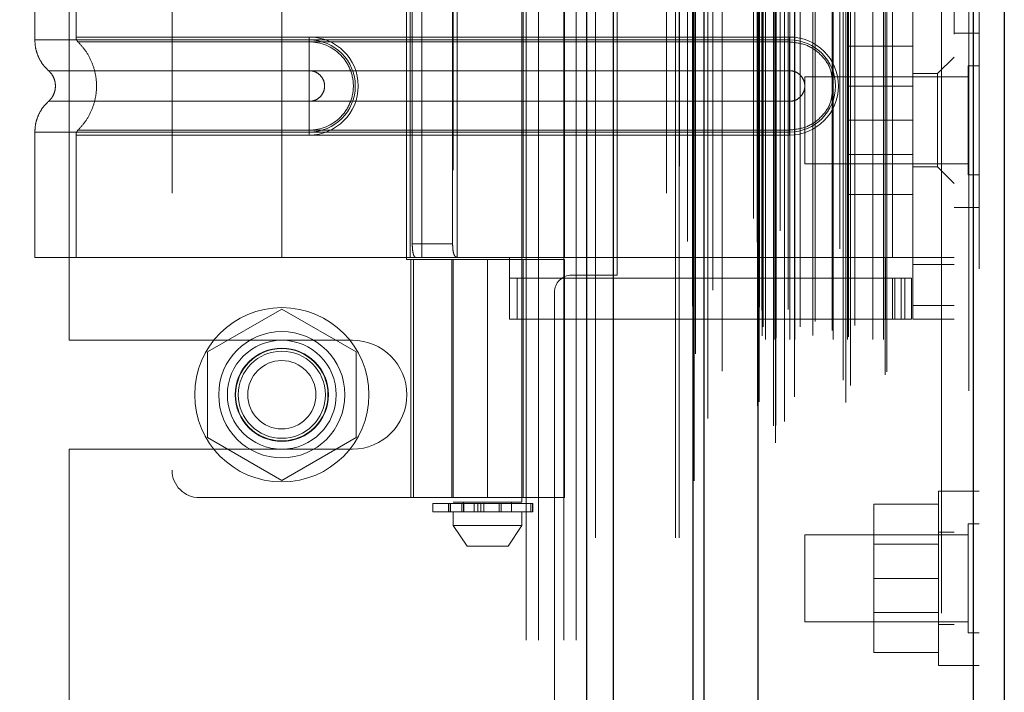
# Model space of a CAD drawing. Header units: inches. Extents: x 0.2 to 10.8, y 0.2 to 8.2.
# Tile 57 of 171: x 1.9582 to 2.0995, y 4.4192 to 4.5157. Entities that reach past the tile are written whole.
import ezdxf

# ---------------------------------------------------------------- set-up
doc = ezdxf.new("R2010")
doc.units = ezdxf.units.IN
doc.header["$MEASUREMENT"] = 0
doc.linetypes.add('HIDDEN', pattern=[0.075, 0.05, -0.025])
doc.layers.add('DIMENSIONS', color=140, linetype='Continuous')
doc.layers.add('SLD-0', color=179, linetype='Continuous')
doc.styles.add('SLDTEXTSTYLE0', font='TXT', dxfattribs={"width": 0.7})
doc.dimstyles.new('SLDDIMSTYLE0', dxfattribs={"dimtxt": 0.084961, "dimasz": 0.13, "dimexe": 0, "dimexo": 0.0625, "dimgap": 0.02124, "dimtad": 0, "dimtih": 1, "dimtoh": 1, "dimlfac": 20, "dimrnd": 1e-09, "dimzin": 12, "dimdsep": 46, "dimtxsty": 'SLDTEXTSTYLE0', "dimsah": 1, "dimcen": 0.09, "dimadec": 0, "dimazin": 3, "dimtfac": 1, "dimtofl": 0, "dimtmove": 0, "dimatfit": 3, "dimfxl": 0, "dimfrac": 2, "dimtolj": 1, "dimtzin": 12, "dimarcsym": 0})
doc.dimstyles.new('SLDDIMSTYLE1', dxfattribs={"dimtxt": 0.084961, "dimasz": 0.13, "dimexe": 0, "dimexo": 0.0625, "dimgap": 0.02124, "dimtad": 0, "dimtih": 1, "dimtoh": 1, "dimlfac": 20, "dimrnd": 1e-09, "dimzin": 12, "dimdsep": 46, "dimtxsty": 'SLDTEXTSTYLE0', "dimsah": 1, "dimcen": 0.09, "dimadec": 0, "dimazin": 3, "dimtfac": 1, "dimtmove": 0, "dimatfit": 0, "dimfxl": 0, "dimfrac": 2, "dimtolj": 1, "dimtzin": 12, "dimarcsym": 0})

# ---------------------------------------------------------------- blocks, each defined once
blk = doc.blocks.new('_D_11')
at = {"layer": 'DIMENSIONS'}
for p, q in [((1.91533, 4.61747), (0.7377, 4.61747)), ((0.8627, 4.61747), (0.8627, 4.41167)), ((0.70113, 4.25762), (0.6726, 4.25762)), ((0.6726, 4.25762), (0.6726, 4.12259)), ((1.02428, 4.25762), (1.05281, 4.25762)), ((1.05281, 4.25762), (1.05281, 4.12259)), ((0.6726, 4.12259), (0.70113, 4.12259)), ((1.05281, 4.12259), (1.02428, 4.12259)), ((0.8627, 3.82667), (0.8627, 4.10357)), ((1.91533, 3.82667), (0.7377, 3.82667))]:
    blk.add_line(p, q, dxfattribs=at)
for points in [[(0.8627, 4.61747), (0.8427, 4.48747), (0.8827, 4.48747)], [(0.8627, 3.82667), (0.8827, 3.95667), (0.8427, 3.95667)]]:
    blk.add_solid(points, dxfattribs=at)
at = {"layer": 'DIMENSIONS', "char_height": 0.083333, "attachment_point": 1, "style": 'SLDTEXTSTYLE0'}
for s, insert in [('15.82', (0.70113, 4.38406)), ('401.7', (0.70113, 4.23001))]:
    blk.add_mtext(s, dxfattribs=dict(at, insert=insert))
blk = doc.blocks.new('_D_12')
at = {"layer": 'DIMENSIONS'}
for p, q in [((0.8627, 4.95307), (0.8627, 5.20307)), ((1.9481, 4.95307), (0.7377, 4.95307)), ((0.70113, 4.79047), (0.6726, 4.79047)), ((0.6726, 4.79047), (0.6726, 4.65544)), ((1.02428, 4.79047), (1.05281, 4.79047)), ((1.05281, 4.79047), (1.05281, 4.65544)), ((0.6726, 4.65544), (0.70113, 4.65544)), ((1.05281, 4.65544), (1.02428, 4.65544)), ((1.91533, 4.61747), (0.7377, 4.61747)), ((0.8627, 4.61747), (0.8627, 4.36747))]:
    blk.add_line(p, q, dxfattribs=at)
for points in [[(0.8627, 4.95307), (0.8827, 5.08307), (0.8427, 5.08307)], [(0.8627, 4.61747), (0.8427, 4.48747), (0.8827, 4.48747)]]:
    blk.add_solid(points, dxfattribs=at)
at = {"layer": 'DIMENSIONS', "char_height": 0.083333, "attachment_point": 1, "style": 'SLDTEXTSTYLE0'}
for s, insert in [('6.71', (0.73647, 4.91691)), ('170.5', (0.70113, 4.76286))]:
    blk.add_mtext(s, dxfattribs=dict(at, insert=insert))

msp = doc.modelspace()

# ---------------------------------------------------------------- linework, layer by layer
at = {"layer": 'SLD-0', "linetype": 'Continuous', "lineweight": 25}
for p, q in [((2.0395805, 3.0413208), (2.0395805, 5.4088184)), ((2.0433989, 3.0413208), (2.0433989, 5.4081103)), ((2.0548445, 3.0413208), (2.0548445, 5.4027261)), ((2.0564261, 3.0413208), (2.0564261, 5.4025708)), ((2.064108, 5.3871566), (2.064108, 3.0569917)), ((2.0950205, 5.3817059), (2.0950205, 3.0624424)), ((2.0994828, 5.3799388), (2.0994828, 3.0642095))]:
    msp.add_line(p, q, dxfattribs=at)
at = {"layer": 'SLD-0', "linetype": 'HIDDEN', "lineweight": 18}
for p, q in [((2.0395805, 5.4088184), (2.0395805, 3.0413208)), ((2.0395805, 5.4088184), (2.0395805, 3.0413208)), ((2.0395805, 3.0413208), (2.0395805, 5.4088184)), ((2.0408533, 3.0413208), (2.0408533, 5.4081103)), ((2.0408533, 3.0413208), (2.0408533, 5.4081103)), ((2.0433989, 3.0413208), (2.0433989, 5.4081103)), ((2.0522989, 3.0413208), (2.0522989, 5.4027261)), ((2.0522989, 3.0413208), (2.0522989, 5.4027261)), ((2.0528261, 3.0413208), (2.0528261, 5.4025708)), ((2.0548445, 3.0413208), (2.0548445, 5.4027261)), ((2.054997, 3.0495095), (2.054997, 5.3946388)), ((2.0666433, 3.0549913), (2.0666433, 5.389157)), ((2.0666433, 3.0549913), (2.0666433, 5.389157)), ((2.0634828, 5.3871566), (2.0634828, 3.0569917)), ((2.0663881, 3.0573938), (2.0663881, 5.3867545)), ((2.0666939, 3.0574477), (2.0666939, 5.3867006)), ((2.0569502, 3.0584837), (2.0569502, 5.3856666)), ((2.0673305, 5.3853683), (2.0673305, 3.0587849)), ((2.0679259, 3.0580325), (2.0679259, 5.3861158)), ((2.0540326, 5.3838352), (2.0540326, 3.0603078)), ((2.0640466, 5.3837401), (2.0640466, 3.0604082)), ((2.0640627, 3.0602823), (2.0640627, 5.383866)), ((2.0643336, 3.0608605), (2.0643336, 5.3832878)), ((2.0643336, 3.0608605), (2.0643336, 5.3832878)), ((2.0693646, 3.0615775), (2.0693646, 5.3825742)), ((2.0758717, 5.3828237), (2.0758717, 3.0613276)), ((2.0767306, 3.0607707), (2.0767306, 5.3833776)), ((2.0679445, 3.0625608), (2.0679445, 5.3815875)), ((2.0774389, 3.0631951), (2.0774389, 5.3809352)), ((2.0943954, 5.3817059), (2.0943954, 3.0624424)), ((2.0943954, 3.0624424), (2.0943954, 5.3817059)), ((2.0950205, 3.0624424), (2.0950205, 5.3817059)), ((2.0763801, 3.0639521), (2.0763801, 5.3801961)), ((2.0823902, 3.0647336), (2.0823902, 5.3794147)), ((2.0958828, 5.3799388), (2.0958828, 3.0642095)), ((2.0590121, 3.0652472), (2.0590121, 5.3788999)), ((2.0826499, 3.065172), (2.0826499, 5.3789763)), ((2.0547352, 5.3745759), (2.0547352, 3.0695738)), ((2.0647361, 3.0703024), (2.0647361, 5.3738459)), ((2.0647361, 3.0703024), (2.0647361, 5.3738459)), ((2.065242, 3.0698024), (2.065242, 5.3743459)), ((2.065242, 3.0698024), (2.065242, 5.3743459)), ((2.0664861, 5.3743459), (2.0664861, 3.0698024)), ((2.0664861, 3.0698024), (2.0664861, 5.3743459)), ((2.0667361, 3.0700524), (2.0667361, 5.3740959)), ((2.0684861, 5.3740959), (2.0684861, 3.0700524)), ((2.0687361, 3.0698024), (2.0687361, 5.3743459)), ((2.0687361, 5.3743459), (2.0687361, 3.0698024)), ((2.06944, 3.0698024), (2.06944, 5.3743459)), ((2.0720192, 3.0703523), (2.0720192, 5.3738049)), ((2.0749424, 3.0698024), (2.0749424, 5.3743459)), ((2.0770094, 3.0698024), (2.0770094, 5.3743459)), ((2.0771367, 3.0701996), (2.0771367, 5.3739492)), ((2.0806303, 3.0698024), (2.0806303, 5.3743459)), ((2.0821499, 3.0698024), (2.0821499, 5.3743459)), ((2.0821499, 3.0698024), (2.0821499, 5.3743459)), ((2.0648828, 3.0715991), (2.0648828, 5.3725491)), ((2.0780454, 3.0718219), (2.0780454, 5.3723264)), ((2.0702146, 5.3715982), (2.0702146, 3.0725334)), ((2.0723476, 3.0723795), (2.0723476, 5.3717688)), ((2.0723476, 3.0723795), (2.0723476, 5.3717688)), ((2.0747812, 5.3711087), (2.0747812, 3.0730404)), ((2.0643656, 3.0744141), (2.0643656, 5.3697342)), ((2.0643656, 3.0744141), (2.0643656, 5.3697342)), ((2.0646939, 3.0739503), (2.0646939, 5.370198)), ((2.0646939, 3.0739503), (2.0646939, 5.370198)), ((2.0551702, 5.3677474), (2.0551702, 3.0764209)), ((2.0551702, 5.3677264), (2.0551702, 3.0764011)), ((2.0576504, 3.0768684), (2.0576504, 5.3672799)), ((2.0510261, 3.0907708), (2.0510261, 5.3533208)), ((2.0510261, 3.0907708), (2.0510261, 5.3533208)), ((2.0510261, 3.0907708), (2.0510261, 5.3533208)), ((2.0510261, 3.0907708), (2.0510261, 5.3533208)), ((2.0904828, 3.1135991), (2.0904828, 5.3305491)), ((2.0904828, 3.1135991), (2.0904828, 5.3305491)), ((2.0904828, 5.3305491), (2.0904828, 3.1135991)), ((2.0904828, 5.3305491), (2.0904828, 3.1135991)), ((2.0922828, 3.1135991), (2.0922828, 5.3305491)), ((2.0308761, 3.8266708), (2.0308761, 4.6174708)), ((2.0308761, 3.8266708), (2.0308761, 4.6174708)), ((2.0326761, 3.8266708), (2.0326761, 4.6174708)), ((2.0362761, 3.8266708), (2.0362761, 4.6174708)), ((2.0380761, 3.8266708), (2.0380761, 4.6174708)), ((2.0380761, 3.8266708), (2.0380761, 4.6174708)), ((2.0204324, 4.5940834), (2.0204324, 4.4464456)), ((2.0302749, 4.4464456), (2.0302749, 4.5940834)), ((1.9800781, 4.5908078), (1.9800781, 4.451044)), ((1.9653261, 4.4696833), (1.9653261, 4.5721583)), ((2.0439261, 4.4790458), (2.0439261, 4.5627958)), ((2.0137214, 4.5605912), (2.0137214, 4.4812605)), ((2.0142181, 4.560296), (2.0142181, 4.4815558)), ((2.0142181, 4.560296), (2.0142181, 4.4815558)), ((2.0159053, 4.560296), (2.0159053, 4.4815558)), ((2.020967, 4.560296), (2.020967, 4.4815558)), ((2.0304718, 4.4815558), (2.0304718, 4.560296)), ((2.0363773, 4.4815558), (2.0363773, 4.560296)), ((2.0834245, 4.560296), (2.0834245, 4.4815558)), ((2.0834245, 4.560296), (2.0834245, 4.4815558)), ((2.0863773, 4.560296), (2.0863773, 4.4815558)), ((2.0145448, 4.5583275), (2.0145448, 4.4835243)), ((2.0203353, 4.5583275), (2.0203353, 4.4835243)), ((1.9603931, 4.5290874), (1.9603931, 4.5127644)), ((1.9958261, 4.5290874), (1.9958261, 4.5127644)), ((1.9958261, 4.5290874), (1.9958261, 4.5127644)), ((1.9662986, 4.528661), (1.9662986, 4.5131908)), ((1.9958261, 4.528661), (1.9958261, 4.5131908)), ((1.9958261, 4.528661), (1.9958261, 4.5131908)), ((2.0958828, 4.5137491), (2.0922828, 4.5137491)), ((1.9958261, 4.5131908), (1.9997631, 4.5131908)), ((2.0686608, 4.5131908), (1.9958261, 4.5131908)), ((1.9958261, 4.5127644), (1.9997631, 4.5127644)), ((2.0686608, 4.5127644), (1.9958261, 4.5127644)), ((1.9958261, 4.5124885), (1.9997631, 4.5124885)), ((2.0686608, 4.5124885), (1.9958261, 4.5124885)), ((1.9997631, 4.5131908), (1.9997631, 4.5124885)), ((1.9997631, 4.5127644), (1.9997631, 4.5083594)), ((2.0686608, 4.5131908), (2.0686608, 4.5124885)), ((2.0686608, 4.5127644), (2.0686608, 4.5083594)), ((2.0863773, 4.5118908), (2.0771273, 4.5118908)), ((2.0771273, 4.5118908), (2.0771273, 4.5012408)), ((2.0922828, 4.510296), (2.0899206, 4.5079338)), ((1.9958261, 4.5083594), (1.9997631, 4.5083594)), ((2.0686608, 4.5083594), (1.9958261, 4.5083594)), ((2.0899206, 4.5079338), (2.0863773, 4.5079338)), ((2.0899206, 4.4945479), (2.0899206, 4.5079338)), ((2.0943203, 4.5090644), (2.0943203, 4.5012519)), ((2.0958828, 4.5090644), (2.0943203, 4.5090644)), ((2.0708828, 4.5075019), (2.0708828, 4.5012519)), ((2.0943203, 4.5075019), (2.0708828, 4.5075019)), ((2.0863773, 4.5061383), (2.0771273, 4.5061383)), ((1.9997631, 4.5039648), (1.9958261, 4.5039648)), ((1.9958261, 4.5039648), (2.0686608, 4.5039648)), ((1.9997631, 4.4995598), (1.9997631, 4.5039648)), ((2.0686608, 4.4995598), (2.0686608, 4.5039648)), ((2.0708828, 4.5012519), (2.0708828, 4.4950019)), ((2.0863773, 4.5012408), (2.0771273, 4.5012408)), ((2.0771273, 4.5012408), (2.0771273, 4.4905908)), ((2.0943203, 4.5012519), (2.0943203, 4.4934394)), ((1.9603931, 4.4995598), (1.9603931, 4.4815558)), ((1.9997631, 4.4998357), (1.9958261, 4.4998357)), ((1.9958261, 4.4998357), (2.0686608, 4.4998357)), ((1.9958261, 4.4995598), (1.9958261, 4.4815558)), ((1.9997631, 4.4995598), (1.9958261, 4.4995598)), ((1.9958261, 4.4995598), (1.9958261, 4.4815558)), ((1.9958261, 4.4995598), (2.0686608, 4.4995598)), ((1.9997631, 4.4991334), (1.9997631, 4.4998357)), ((2.0686608, 4.4991334), (2.0686608, 4.4998357)), ((1.9662986, 4.4991334), (1.9662986, 4.4815558)), ((1.9958261, 4.4991334), (1.9958261, 4.4815558)), ((1.9958261, 4.4991334), (1.9958261, 4.4815558)), ((1.9997631, 4.4991334), (1.9958261, 4.4991334)), ((1.9958261, 4.4991334), (2.0686608, 4.4991334)), ((2.0708828, 4.4950019), (2.0943203, 4.4950019)), ((2.0771273, 4.4963433), (2.0863773, 4.4963433)), ((2.0863773, 4.4945479), (2.0899206, 4.4945479)), ((2.0899206, 4.4945479), (2.0922828, 4.4921857)), ((2.0943203, 4.4934394), (2.0958828, 4.4934394)), ((2.0863773, 4.4905908), (2.0771273, 4.4905908)), ((2.0922828, 4.4887491), (2.0958828, 4.4887491)), ((2.0203353, 4.4835243), (2.0145448, 4.4835243)), ((1.9958261, 4.4815558), (1.9603931, 4.4815558)), ((2.0142181, 4.4815558), (1.9958261, 4.4815558)), ((2.0137214, 4.4812605), (2.0253537, 4.4812605)), ((2.0159053, 4.4815558), (2.0142181, 4.4815558)), ((2.0143301, 4.4812605), (2.0143301, 4.447107)), ((2.0147057, 4.447107), (2.0147057, 4.4812605)), ((2.0363773, 4.4815558), (2.0159053, 4.4815558)), ((2.0202356, 4.4812605), (2.0202356, 4.447107)), ((2.02041, 4.4812605), (2.02041, 4.447107)), ((2.0253537, 4.4812605), (2.0253537, 4.447107)), ((2.0253537, 4.4812605), (2.0363773, 4.4812605)), ((2.0253537, 4.447107), (2.0253537, 4.4812605)), ((2.0285033, 4.4726975), (2.0285033, 4.4815558)), ((2.0304718, 4.447107), (2.0304718, 4.4812605)), ((2.0824403, 4.4815558), (2.0363773, 4.4815558)), ((2.0824403, 4.4815558), (2.0363773, 4.4815558)), ((2.0363773, 4.447107), (2.0363773, 4.4812605)), ((2.0834245, 4.4815558), (2.0824403, 4.4815558)), ((2.0824403, 4.4726975), (2.0824403, 4.4815558)), ((2.0922828, 4.4815558), (2.0834245, 4.4815558)), ((2.0863773, 4.4805716), (2.0863773, 4.4815558)), ((2.0922828, 4.4805716), (2.0863773, 4.4805716)), ((2.0863773, 4.4805716), (2.0863773, 4.474666)), ((2.0824403, 4.478603), (2.0285033, 4.478603)), ((2.0295791, 4.4726975), (2.0295791, 4.478603)), ((2.0374261, 4.4790458), (2.0439261, 4.4790458)), ((2.0824403, 4.478603), (2.0834245, 4.478603)), ((2.0834245, 4.478603), (2.0834245, 4.4726975)), ((2.0834245, 4.478603), (2.0851962, 4.478603)), ((2.0837913, 4.4726975), (2.0837913, 4.478603)), ((2.084684, 4.4726975), (2.084684, 4.478603)), ((2.0851962, 4.4726975), (2.0851962, 4.478603)), ((2.0851962, 4.478603), (2.0861805, 4.478603)), ((2.0851962, 4.4726975), (2.0851962, 4.478603)), ((2.0861805, 4.4726975), (2.0861805, 4.478603)), ((2.0349261, 4.4765458), (2.0349261, 3.9675958)), ((1.9958261, 4.4741683), (1.9851761, 4.4680195)), ((2.0064761, 4.4680195), (1.9958261, 4.4741683)), ((2.0922828, 4.474666), (2.0863773, 4.474666)), ((2.0863773, 4.4726975), (2.0863773, 4.474666)), ((2.0922828, 4.474666), (2.0863773, 4.474666)), ((2.0824403, 4.4726975), (2.0285033, 4.4726975)), ((2.0834245, 4.4726975), (2.0824403, 4.4726975)), ((2.0851962, 4.4726975), (2.0834245, 4.4726975)), ((2.0861805, 4.4726975), (2.0851962, 4.4726975)), ((2.0922828, 4.4726975), (2.0863773, 4.4726975)), ((1.9653261, 4.4696833), (2.0059511, 4.4696833)), ((1.9851761, 4.4680195), (1.9851761, 4.455722)), ((2.0064761, 4.455722), (2.0064761, 4.4680195)), ((1.9851761, 4.455722), (1.9958261, 4.4495732)), ((1.9958261, 4.4495732), (2.0064761, 4.455722)), ((1.9653261, 3.9900833), (1.9653261, 4.4540583)), ((1.9653261, 4.4540583), (2.0059511, 4.4540583)), ((1.9840151, 4.447107), (2.0253537, 4.447107)), ((2.0363773, 4.447107), (2.0253537, 4.447107)), ((2.0900328, 4.4480325), (2.0900328, 4.4230325)), ((2.0922828, 4.4480325), (2.0900328, 4.4480325)), ((2.0958828, 4.4480336), (2.0922828, 4.4480336)), ((2.0174797, 4.4462487), (2.0317831, 4.4462487)), ((2.0174797, 4.4462487), (2.0174797, 4.4450676)), ((2.0197515, 4.4462487), (2.0197515, 4.4450676)), ((2.0197731, 4.4462487), (2.0197731, 4.4450676)), ((2.0197731, 4.4450676), (2.0197731, 4.4462487)), ((2.0200433, 4.4450676), (2.0200433, 4.4462487)), ((2.0200433, 4.4462487), (2.0200433, 4.4450676)), ((2.0253537, 4.4464456), (2.0204324, 4.4464456)), ((2.0216655, 4.4462487), (2.0216655, 4.4450676)), ((2.0216655, 4.4450676), (2.0216655, 4.4462487)), ((2.0219088, 4.4464456), (2.0219088, 4.4450676)), ((2.0219088, 4.4462487), (2.0219088, 4.4450676)), ((2.0219523, 4.4450676), (2.0219523, 4.4462487)), ((2.0219523, 4.4462487), (2.0219523, 4.4450676)), ((2.0219573, 4.4450676), (2.0219573, 4.4462487)), ((2.0234217, 4.4450676), (2.0234217, 4.4462487)), ((2.0234217, 4.4462487), (2.0234217, 4.4450676)), ((2.0239308, 4.4462487), (2.0239308, 4.4450676)), ((2.0239308, 4.4450676), (2.0239308, 4.4462487)), ((2.0243654, 4.4450676), (2.0243654, 4.4462487)), ((2.0243654, 4.4462487), (2.0243654, 4.4450676)), ((2.0248081, 4.4462487), (2.0248081, 4.4450676)), ((2.0248081, 4.4450676), (2.0248081, 4.4462487)), ((2.0302749, 4.4464456), (2.0253537, 4.4464456)), ((2.0270029, 4.4450676), (2.0270029, 4.4462487)), ((2.0270029, 4.4462487), (2.0270029, 4.4450676)), ((2.0272767, 4.4462487), (2.0272767, 4.4450676)), ((2.0272767, 4.4450676), (2.0272767, 4.4462487)), ((2.0287986, 4.4450676), (2.0287986, 4.4464456)), ((2.0315469, 4.4450676), (2.0315469, 4.4462487)), ((2.0315469, 4.4462487), (2.0315469, 4.4450676)), ((2.0317831, 4.4450676), (2.0317831, 4.4462487)), ((2.0317831, 4.4462487), (2.0317831, 4.4450676)), ((2.0317831, 4.4462487), (2.0318553, 4.4462487)), ((2.0318553, 4.4450676), (2.0318553, 4.4462487)), ((2.0900328, 4.4461825), (2.0807828, 4.4461825)), ((2.0807828, 4.4461825), (2.0807828, 4.4355325)), ((2.0317831, 4.4450676), (2.0174797, 4.4450676)), ((2.0204324, 4.4450676), (2.0204324, 4.4430991)), ((2.0302749, 4.4430991), (2.0302749, 4.4450676)), ((2.0318553, 4.4450676), (2.0317831, 4.4450676)), ((2.0204324, 4.4430991), (2.0253537, 4.4430991)), ((2.0204324, 4.4430991), (2.0224009, 4.4401464)), ((2.0253537, 4.4430991), (2.0302749, 4.4430991)), ((2.0283064, 4.4401464), (2.0302749, 4.4430991)), ((2.0943203, 4.443345), (2.0943203, 4.42772)), ((2.0958828, 4.443345), (2.0943203, 4.443345)), ((2.0708828, 4.4417825), (2.0708828, 4.4292825)), ((2.0943203, 4.4417825), (2.0708828, 4.4417825)), ((2.0922828, 4.4421575), (2.0900328, 4.4421575)), ((2.0224009, 4.4401464), (2.0253537, 4.4401464)), ((2.0253537, 4.4401464), (2.0283064, 4.4401464)), ((2.0900328, 4.44043), (2.0807828, 4.44043)), ((2.0900328, 4.4355325), (2.0807828, 4.4355325)), ((2.0807828, 4.4355325), (2.0807828, 4.4248825)), ((2.0807828, 4.430635), (2.0900328, 4.430635)), ((2.0708828, 4.4292825), (2.0943203, 4.4292825)), ((2.0900328, 4.4289075), (2.0922828, 4.4289075)), ((2.0943203, 4.42772), (2.0958828, 4.42772)), ((2.0900328, 4.4248825), (2.0807828, 4.4248825)), ((2.0900328, 4.4230325), (2.0922828, 4.4230325)), ((2.0922828, 4.4230336), (2.0958828, 4.4230336))]:
    msp.add_line(p, q, dxfattribs=at)
at = {"layer": 'SLD-0', "linetype": 'HIDDEN', "lineweight": 18, "flags": 128}
for points in [[(2.0528927, 5.3946731), (2.0528925, 4.2313371), (2.0528927, 3.049465)], [(2.0528927, 5.3946728), (2.0528925, 4.209895), (2.0528927, 3.0494733)], [(2.0540326, 5.3838485), (2.0540325, 4.2694836), (2.0540326, 3.060301)], [(2.0547352, 5.3745749), (2.0547348, 4.1977055), (2.0547352, 3.0695744)], [(2.0590048, 3.0705912), (2.0590049, 4.2127867), (2.0590048, 5.3735511)]]:
    msp.add_lwpolyline(points, dxfattribs=at)
at = {"layer": 'SLD-0', "linetype": 'HIDDEN', "lineweight": 18}
for radius in [0.0125, 0.0090551, 0.0078125, 0.0066929, 0.006625, 0.00625, 0.0048975]:
    msp.add_circle((1.9958261, 4.4618708), radius, dxfattribs=at)
for centre, radius, start, end in [((1.9997631, 4.5061621), 0.0070287, 270, 90), ((1.9997631, 4.5061621), 0.0066023, 270, 90), ((2.0686608, 4.5061621), 0.0070287, 270, 90), ((2.0686608, 4.5061621), 0.0066023, 270, 90), ((2.0374261, 4.4765458), 0.0025, 90, 180), ((2.0059511, 4.4618708), 0.0078125, 270, 90), ((1.9840151, 4.451044), 0.003937, 180, 270)]:
    msp.add_arc(centre, radius, start, end, dxfattribs=at)
for points, knots in [([(1.960393, 4.5127644), (1.9604182, 4.512352), (1.9604692, 4.5115181), (1.9608784, 4.5103211), (1.9615041, 4.5092221), (1.9620948, 4.508632), (1.9623868, 4.5083402)], [0, 0, 0, 0, 0.24733805, 0.50013361, 0.7528697, 1, 1, 1, 1]), ([(1.9958261, 4.5127644), (1.993507, 4.5127644), (1.991188, 4.5127644), (1.9866389, 4.5127644), (1.984409, 4.5127644), (1.9801239, 4.5127644), (1.9780688, 4.5127644), (1.9742123, 4.5127644), (1.972411, 4.5127644), (1.9691313, 4.5127644), (1.967653, 4.5127644), (1.9650762, 4.5127644), (1.9639777, 4.5127644), (1.9622028, 4.5127644), (1.9615263, 4.5127644), (1.9606215, 4.5127644), (1.9603931, 4.5127644), (1.9603931, 4.5127644), (1.9606215, 4.5127644), (1.9615263, 4.5127644), (1.9622028, 4.5127644), (1.9639777, 4.5127644), (1.9650762, 4.5127644), (1.967653, 4.5127644), (1.9691313, 4.5127644), (1.972411, 4.5127644), (1.9742123, 4.5127644), (1.9780688, 4.5127644), (1.9801239, 4.5127644), (1.984409, 4.5127644), (1.9866389, 4.5127644), (1.991188, 4.5127644), (1.993507, 4.5127644), (1.9958261, 4.5127644)], [0, 0, 0, 0, 0.0625, 0.0625, 0.125, 0.125, 0.1875, 0.1875, 0.25, 0.25, 0.3125, 0.3125, 0.375, 0.375, 0.4375, 0.4375, 0.5, 0.5, 0.5625, 0.5625, 0.625, 0.625, 0.6875, 0.6875, 0.75, 0.75, 0.8125, 0.8125, 0.875, 0.875, 0.9375, 0.9375, 1, 1, 1, 1]), ([(1.9958261, 4.5131908), (1.9914742, 4.5131908), (1.9838894, 4.5131908), (1.9743284, 4.5131908), (1.9679656, 4.5131908), (1.9655219, 4.5131908), (1.9677458, 4.5131908), (1.9739329, 4.5131908), (1.9835196, 4.5131908), (1.9912881, 4.5131908), (1.9958261, 4.5131908)], [4.71239469, 4.71239469, 4.71239469, 4.71239469, 5.154448, 5.48366074, 5.87871603, 6.27377131, 6.6688266, 7.06388188, 7.39309462, 7.85399245, 7.85399245, 7.85399245, 7.85399245]), ([(1.9662986, 4.5131953), (1.9663018, 4.51313), (1.9663083, 4.5129979), (1.9663706, 4.512808), (1.9664624, 4.5126305), (1.9665521, 4.5125334), (1.9665965, 4.5124853)], [0, 0, 0, 0, 0.24752414, 0.50000006, 0.75247595, 1, 1, 1, 1]), ([(1.9665327, 4.5125474), (1.9669352, 4.5121092), (1.9677406, 4.5112323), (1.9685827, 4.5096444), (1.9691236, 4.5079417), (1.9693112, 4.5061621), (1.9691236, 4.5043825), (1.9685827, 4.5026798), (1.9677406, 4.5010919), (1.9669352, 4.5002151), (1.9665327, 4.4997768)], [0, 0, 0, 0, 0.12505483, 0.25020853, 0.37526383, 0.5, 0.62473617, 0.74979147, 0.87494517, 1, 1, 1, 1]), ([(1.9958261, 4.5124885), (1.9946081, 4.5124885), (1.9933132, 4.5124885), (1.9905781, 4.5124885), (1.9891376, 4.5124885), (1.9861442, 4.5124885), (1.9845909, 4.5124885), (1.9814416, 4.5124885), (1.9798455, 4.5124885), (1.9767273, 4.5124885), (1.9752057, 4.5124885), (1.9723971, 4.5124885), (1.9711114, 4.5124885), (1.9689535, 4.5124885), (1.9680832, 4.5124885), (1.9669023, 4.5124885), (1.9665933, 4.5124885), (1.9665933, 4.5124885), (1.9669023, 4.5124885), (1.9680832, 4.5124885), (1.9689535, 4.5124885), (1.9711114, 4.5124885), (1.9723971, 4.5124885), (1.9752057, 4.5124885), (1.9767273, 4.5124885), (1.9798455, 4.5124885), (1.9814416, 4.5124885), (1.9845908, 4.5124885), (1.9861442, 4.5124885), (1.9891376, 4.5124885), (1.9905781, 4.5124885), (1.9933132, 4.5124885), (1.9946081, 4.5124885), (1.9958261, 4.5124885)], [0, 0, 0, 0, 0.0625, 0.0625, 0.125, 0.125, 0.1875, 0.1875, 0.25, 0.25, 0.3125, 0.3125, 0.375, 0.375, 0.4375, 0.4375, 0.5, 0.5, 0.5625, 0.5625, 0.625, 0.625, 0.6875, 0.6875, 0.75, 0.75, 0.8125, 0.8125, 0.875, 0.875, 0.9375, 0.9375, 1, 1, 1, 1]), ([(1.9958261, 4.5127644), (1.9958261, 4.5119357), (1.9958261, 4.5111075), (1.9958261, 4.509595), (1.9958261, 4.5089114), (1.9958261, 4.5083594)], [0, 0, 0, 0, 0.5, 0.5, 1, 1, 1, 1]), ([(1.9958261, 4.5127644), (1.9958261, 4.5119607), (1.9958261, 4.5102755), (1.9958261, 4.5088924), (1.9958261, 4.5083589)], [0.052118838, 0.052118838, 0.052118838, 0.052118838, 0.500001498, 0.948006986, 0.948006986, 0.948006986, 0.948006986]), ([(1.9997631, 4.5124885), (2.001426, 4.5125051), (2.0038846, 4.5114554), (2.00576, 4.5086459), (2.0062543, 4.5061621), (2.00576, 4.5036783), (2.0038846, 4.5008688), (2.001426, 4.4998191), (1.9997631, 4.4998357)], [6.28318531, 6.28318531, 6.28318531, 6.28318531, 7.06858347, 7.46128255, 7.85398163, 8.24668072, 8.6393798, 9.42477796, 9.42477796, 9.42477796, 9.42477796]), ([(2.0747812, 4.5071976), (2.0747171, 4.5076688), (2.0745411, 4.5089633), (2.0732233, 4.510735), (2.0711516, 4.5122045), (2.0694911, 4.5123938), (2.0686608, 4.5124885)], [0, 0, 0, 0, 0.16020075, 0.44013383, 0.72006692, 1, 1, 1, 1]), ([(1.9623435, 4.5083787), (1.9624915, 4.5082311), (1.9627879, 4.5079358), (1.963099, 4.5073849), (1.9632993, 4.5067888), (1.9633691, 4.5061621), (1.9632993, 4.5055355), (1.963099, 4.5049393), (1.9627879, 4.5043884), (1.9624915, 4.5040931), (1.9623435, 4.5039456)], [0, 0, 0, 0, 0.12483242, 0.24993914, 0.37510573, 0.5, 0.62489427, 0.75006086, 0.87516758, 1, 1, 1, 1]), ([(1.9958261, 4.5083589), (1.9908639, 4.5083589), (1.9822164, 4.5083589), (1.9713428, 4.5083589), (1.9641502, 4.5083589), (1.9614733, 4.5083589), (1.9641502, 4.5083589), (1.9713428, 4.5083589), (1.9822164, 4.5083589), (1.9908639, 4.5083589), (1.9958261, 4.5083589)], [4.71241411, 4.71241411, 4.71241411, 4.71241411, 5.15721613, 5.48839216, 5.88580339, 6.28321463, 6.68062587, 7.0780371, 7.40921314, 7.85401516, 7.85401516, 7.85401516, 7.85401516]), ([(1.9997631, 4.5083594), (2.0000508, 4.5083594), (2.0003383, 4.5083022), (2.0008698, 4.5080821), (2.0011135, 4.5079192), (2.0015203, 4.5075125), (2.0016831, 4.5072687), (2.0019033, 4.5067373), (2.0019605, 4.5064497), (2.0019605, 4.5058745), (2.0019033, 4.505587), (2.0016831, 4.5050555), (2.0015203, 4.5048117), (2.0011135, 4.504405), (2.0008698, 4.5042421), (2.0003383, 4.504022), (2.0000508, 4.5039648), (1.9997631, 4.5039648)], [0, 0, 0, 0, 0.125, 0.125, 0.25, 0.25, 0.375, 0.375, 0.5, 0.5, 0.625, 0.625, 0.75, 0.75, 0.875, 0.875, 1, 1, 1, 1]), ([(2.0686608, 4.5039648), (2.0689484, 4.5039648), (2.0692359, 4.504022), (2.0697674, 4.5042421), (2.0700111, 4.504405), (2.0704179, 4.5048117), (2.0705808, 4.5050555), (2.0708009, 4.505587), (2.0708581, 4.5058745), (2.0708581, 4.5064497), (2.0708009, 4.5067373), (2.0705808, 4.5072687), (2.0704179, 4.5075125), (2.0700111, 4.5079192), (2.0697674, 4.5080821), (2.0692359, 4.5083022), (2.0689484, 4.5083594), (2.0686608, 4.5083594)], [0, 0, 0, 0, 0.125, 0.125, 0.25, 0.25, 0.375, 0.375, 0.5, 0.5, 0.625, 0.625, 0.75, 0.75, 0.875, 0.875, 1, 1, 1, 1]), ([(2.0686608, 4.4998357), (2.0694911, 4.4999304), (2.0711516, 4.5001197), (2.0732233, 4.5015892), (2.0745411, 4.5033609), (2.0747171, 4.5046554), (2.0747812, 4.5051266)], [0, 0, 0, 0, 0.27993308, 0.55986617, 0.83979925, 1, 1, 1, 1]), ([(1.9623868, 4.503984), (1.9620948, 4.5036922), (1.9615041, 4.5031021), (1.9608784, 4.5020031), (1.9604692, 4.5008061), (1.9604182, 4.4999722), (1.960393, 4.4995598)], [0, 0, 0, 0, 0.24713031, 0.49986639, 0.75266195, 1, 1, 1, 1]), ([(1.9958261, 4.5039653), (1.9908639, 4.5039653), (1.9822164, 4.5039653), (1.9713428, 4.5039653), (1.9641502, 4.5039653), (1.9614733, 4.5039653), (1.9641502, 4.5039653), (1.9713428, 4.5039653), (1.9822164, 4.5039653), (1.9908639, 4.5039653), (1.9958261, 4.5039653)], [4.71236405, 4.71236405, 4.71236405, 4.71236405, 5.15716608, 5.48834211, 5.88575335, 6.2831646, 6.68057584, 7.07798708, 7.40916311, 7.85396514, 7.85396514, 7.85396514, 7.85396514]), ([(1.9958261, 4.4995598), (1.9958261, 4.5003636), (1.9958261, 4.5020487), (1.9958261, 4.5034318), (1.9958261, 4.5039653)], [0.052118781, 0.052118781, 0.052118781, 0.052118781, 0.500001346, 0.948006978, 0.948006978, 0.948006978, 0.948006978]), ([(1.9958261, 4.4995598), (1.9958261, 4.5003885), (1.9958261, 4.5012167), (1.9958261, 4.5027293), (1.9958261, 4.5034129), (1.9958261, 4.5039648)], [0, 0, 0, 0, 0.5, 0.5, 1, 1, 1, 1]), ([(1.9958261, 4.4995598), (1.993507, 4.4995598), (1.991188, 4.4995598), (1.9866389, 4.4995598), (1.984409, 4.4995598), (1.9801239, 4.4995598), (1.9780688, 4.4995598), (1.9742123, 4.4995598), (1.972411, 4.4995598), (1.9691313, 4.4995598), (1.967653, 4.4995598), (1.9650762, 4.4995598), (1.9639777, 4.4995598), (1.9622028, 4.4995598), (1.9615263, 4.4995598), (1.9606215, 4.4995598), (1.9603931, 4.4995598), (1.9603931, 4.4995598), (1.9606215, 4.4995598), (1.9615263, 4.4995598), (1.9622028, 4.4995598), (1.9639777, 4.4995598), (1.9650762, 4.4995598), (1.967653, 4.4995598), (1.9691313, 4.4995598), (1.972411, 4.4995598), (1.9742123, 4.4995598), (1.9780688, 4.4995598), (1.9801239, 4.4995598), (1.984409, 4.4995598), (1.9866389, 4.4995598), (1.991188, 4.4995598), (1.993507, 4.4995598), (1.9958261, 4.4995598)], [0, 0, 0, 0, 0.0625, 0.0625, 0.125, 0.125, 0.1875, 0.1875, 0.25, 0.25, 0.3125, 0.3125, 0.375, 0.375, 0.4375, 0.4375, 0.5, 0.5, 0.5625, 0.5625, 0.625, 0.625, 0.6875, 0.6875, 0.75, 0.75, 0.8125, 0.8125, 0.875, 0.875, 0.9375, 0.9375, 1, 1, 1, 1]), ([(1.9665965, 4.4998389), (1.9665521, 4.4997908), (1.9664624, 4.4996937), (1.9663706, 4.4995162), (1.9663083, 4.4993263), (1.9663018, 4.4991942), (1.9662986, 4.4991289)], [0, 0, 0, 0, 0.24752406, 0.49999996, 0.75247587, 1, 1, 1, 1]), ([(1.9958261, 4.4998357), (1.9946081, 4.4998357), (1.9933132, 4.4998357), (1.9905781, 4.4998357), (1.9891376, 4.4998357), (1.9861442, 4.4998357), (1.9845908, 4.4998357), (1.9814416, 4.4998357), (1.9798455, 4.4998357), (1.9767273, 4.4998357), (1.9752057, 4.4998357), (1.9723971, 4.4998357), (1.9711114, 4.4998357), (1.9689535, 4.4998357), (1.9680832, 4.4998357), (1.9669023, 4.4998357), (1.9665933, 4.4998357), (1.9665933, 4.4998357), (1.9669023, 4.4998357), (1.9680832, 4.4998357), (1.9689535, 4.4998357), (1.9711114, 4.4998357), (1.9723971, 4.4998357), (1.9752057, 4.4998357), (1.9767273, 4.4998357), (1.9798455, 4.4998357), (1.9814416, 4.4998357), (1.9845909, 4.4998357), (1.9861442, 4.4998357), (1.9891376, 4.4998357), (1.9905781, 4.4998357), (1.9933132, 4.4998357), (1.9946081, 4.4998357), (1.9958261, 4.4998357)], [0, 0, 0, 0, 0.0625, 0.0625, 0.125, 0.125, 0.1875, 0.1875, 0.25, 0.25, 0.3125, 0.3125, 0.375, 0.375, 0.4375, 0.4375, 0.5, 0.5, 0.5625, 0.5625, 0.625, 0.625, 0.6875, 0.6875, 0.75, 0.75, 0.8125, 0.8125, 0.875, 0.875, 0.9375, 0.9375, 1, 1, 1, 1]), ([(1.9958261, 4.4991334), (1.9912881, 4.4991334), (1.9835196, 4.4991334), (1.9739329, 4.4991334), (1.9677458, 4.4991334), (1.9655219, 4.4991334), (1.9679656, 4.4991334), (1.9743284, 4.4991334), (1.9838894, 4.4991334), (1.9914742, 4.4991334), (1.9958261, 4.4991334)], [4.71239001, 4.71239001, 4.71239001, 4.71239001, 5.17328784, 5.50250058, 5.89755587, 6.29261115, 6.68766644, 7.08272172, 7.41193446, 7.85398778, 7.85398778, 7.85398778, 7.85398778]), ([(2.0151052, 4.4815558), (2.0150092, 4.4815558), (2.0149237, 4.4816058), (2.0147782, 4.4818014), (2.0147191, 4.481947), (2.0146286, 4.4823098), (2.0145964, 4.4825297), (2.0145548, 4.4830044), (2.0145448, 4.4832635), (2.0145448, 4.4835243)], [0, 0, 0, 0, 0.25, 0.25, 0.5, 0.5, 0.75, 0.75, 1, 1, 1, 1]), ([(2.0203353, 4.4835243), (2.0203353, 4.4832602), (2.020345, 4.4830008), (2.0203909, 4.4825183), (2.0204278, 4.4822975), (2.0205433, 4.4819347), (2.0206236, 4.4817905), (2.0208315, 4.4816021), (2.0209605, 4.4815558), (2.021108, 4.4815558)], [0, 0, 0, 0, 0.25, 0.25, 0.5, 0.5, 0.75, 0.75, 1, 1, 1, 1])]:
    msp.add_open_spline(points, degree=3, knots=knots, dxfattribs=at)
for points in [[(1.9958261, 4.5131908), (1.9958261, 4.5129301), (1.9958261, 4.5126711), (1.9958261, 4.5124885)], [(1.9958261, 4.5131908), (1.9958261, 4.5129362), (1.9958261, 4.5126644), (1.9958261, 4.5124884)], [(1.9958261, 4.5124885), (1.9958261, 4.510843), (1.9958261, 4.5061621), (1.9958261, 4.5014812), (1.9958261, 4.4998357)], [(1.9958261, 4.5124885), (1.9958261, 4.5108425), (1.9958261, 4.5061621), (1.9958261, 4.5014817), (1.9958261, 4.4998357)], [(1.9997631, 4.5061621), (1.9997631, 4.5073374), (1.9997631, 4.5096831), (1.9997631, 4.5116656), (1.9997631, 4.5124885)], [(2.0686608, 4.5124885), (2.0686608, 4.5116656), (2.0686608, 4.5096831), (2.0686608, 4.5073374), (2.0686608, 4.5061621)], [(1.9958261, 4.5083594), (1.9958261, 4.5078102), (1.9958261, 4.5069862), (1.9958261, 4.5061621)], [(1.9958261, 4.508359), (1.9958261, 4.5078104), (1.9958261, 4.5069862), (1.9958261, 4.5061621)], [(1.9997631, 4.5061621), (1.9997631, 4.5069862), (1.9997631, 4.5078102), (1.9997631, 4.5083594)], [(2.0686608, 4.5083594), (2.0686608, 4.5078102), (2.0686608, 4.5069862), (2.0686608, 4.5061621)], [(1.9958261, 4.5061621), (1.9958261, 4.505338), (1.9958261, 4.5045138), (1.9958261, 4.5039652)], [(1.9958261, 4.5061621), (1.9958261, 4.505338), (1.9958261, 4.504514), (1.9958261, 4.5039648)], [(1.9997631, 4.5039648), (1.9997631, 4.504514), (1.9997631, 4.505338), (1.9997631, 4.5061621)], [(1.9997631, 4.4998357), (1.9997631, 4.5006587), (1.9997631, 4.5026411), (1.9997631, 4.5049868), (1.9997631, 4.5061621)], [(2.0686608, 4.5061621), (2.0686608, 4.5049868), (2.0686608, 4.5026411), (2.0686608, 4.5006587), (2.0686608, 4.4998357)], [(2.0686608, 4.5061621), (2.0686608, 4.505338), (2.0686608, 4.504514), (2.0686608, 4.5039648)], [(1.9958261, 4.4991334), (1.9958261, 4.4993882), (1.9958261, 4.4996602), (1.9958261, 4.4998362)], [(1.9958261, 4.4991334), (1.9958261, 4.4993941), (1.9958261, 4.4996531), (1.9958261, 4.4998357)]]:
    msp.add_open_spline(points, degree=3, dxfattribs=at)

# ---------------------------------------------------------------- dimensions: what is measured, and where the dimension line sits
at = {"layer": 'DIMENSIONS'}
for base, p1, p2, dimstyle, picture, middle in [((0.8627028, 4.9530708), (1.9653261, 4.6174708), (1.9981011, 4.9530708), 'SLDDIMSTYLE1', '_D_12', (0.8627028, 4.7904717)), ((0.8627028, 4.6174708), (1.9653261, 3.8266708), (1.9653261, 4.6174708), 'SLDDIMSTYLE0', '_D_11', (0.8627028, 4.2576171))]:
    dim = msp.add_linear_dim(base=base, p1=p1, p2=p2, angle=90, dimstyle=dimstyle, dxfattribs=at)
    dim.commit()
    dim.dimension.update_dxf_attribs({"geometry": picture, "text_midpoint": middle, "dimtype": 160})

doc.saveas('drawing.dxf')
